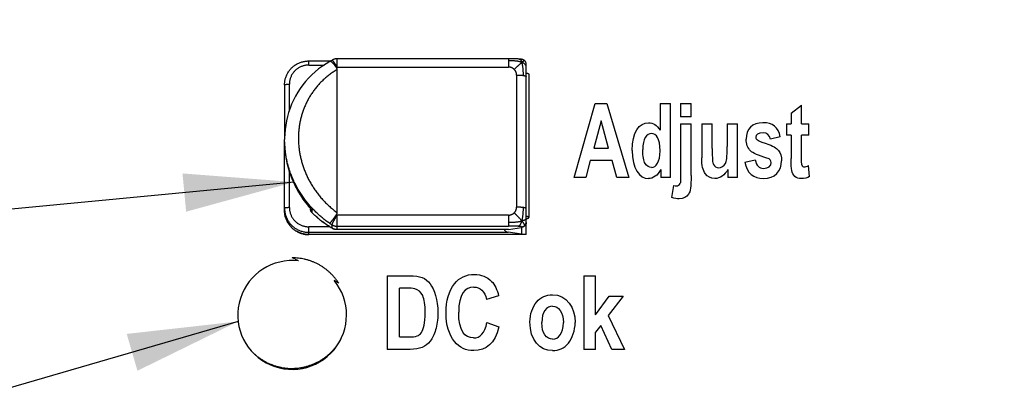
# Model space of a CAD drawing. Header units: inches. Extents: x 0 to 34, y 0 to 22.
# Tile 13 of 54: x 26.749 to 28.353, y 9.047 to 9.661. Entities that reach past the tile are written whole.
import ezdxf

# ---------------------------------------------------------------- set-up
doc = ezdxf.new("R2010")
doc.units = ezdxf.units.IN
doc.header["$LTSCALE"] = 1.87
doc.header["$MEASUREMENT"] = 0
doc.layers.get('0').update_dxf_attribs({"linetype": 'CONTINUOUS'})
doc.layers.add('DETAIL', color=7, linetype='CONTINUOUS')
doc.layers.add('DIMENSIONS', color=7, linetype='CONTINUOUS')
doc.styles.get("Standard").update_dxf_attribs({"font": 'txt', "width": 0.8})
doc.dimstyles.new('DIMSTYLE_1', dxfattribs={"dimtxt": 0.125, "dimasz": 0.18, "dimexe": 0.18, "dimexo": 0.0625, "dimgap": 0.09, "dimtad": 0, "dimtih": 1, "dimtoh": 1, "dimdec": 3, "dimzin": 4, "dimdsep": 46, "dimtxsty": 'STANDARD', "dimblk": '_FILLED', "dimblk1": '_FILLED', "dimblk2": '_FILLED', "dimcen": 0.09, "dimadec": 0, "dimazin": 0, "dimtp": 0.01, "dimtm": 0.01, "dimtfac": 1, "dimtdec": 3, "dimtofl": 0, "dimtmove": 0, "dimatfit": 3, "dimldrblk": '_FILLED', "dimfxl": 1, "dimtolj": 1, "dimtzin": 4, "dimarcsym": 0})

# ---------------------------------------------------------------- blocks, each defined once
blk = doc.blocks.new('_FILLED')
at = {"color": 0, "linetype": 'BYBLOCK'}
blk.add_solid([(0, 0), (-1, 0.1736), (-1, -0.1736)], dxfattribs=at)
blk = doc.blocks.new('*D3')
at = {"layer": 'DIMENSIONS', "color": 2, "linetype": 'CONTINUOUS'}
for p, q in [((27.5467, 10.5697), (29.3041, 10.5697)), ((29.1791, 10.5697), (29.1791, 8.3619)), ((29.1791, 5.5736), (29.1791, 7.9244)), ((28.4916, 5.5736), (29.3041, 5.5736))]:
    blk.add_line(p, q, dxfattribs=at)
at = {"layer": 'DIMENSIONS', "color": 2, "linetype": 'CONTINUOUS', "xscale": 0.18, "yscale": 0.18, "zscale": 0.18}
for p, rotation in [((29.1791, 10.5697), 90), ((29.1791, 5.5736), 270)]:
    blk.add_blockref('_FILLED', p, dxfattribs=dict(at, rotation=rotation))
at = {"layer": 'DIMENSIONS', "color": 2, "linetype": 'CONTINUOUS', "width": 0.8}
for s, p in [('4.996', (28.8291, 8.1744)), ('[', (28.8291, 7.9869)), (']', (29.4291, 7.9869)), ('126.9', (28.9291, 7.9869))]:
    blk.add_text(s, height=0.125, dxfattribs=at).set_placement(p)

msp = doc.modelspace()

# ---------------------------------------------------------------- linework, layer by layer
at = {"color": 7, "linetype": 'CONTINUOUS'}
for p, q in [((27.2198, 9.5869), (27.2198, 9.5936)), ((27.2198, 9.5936), (27.2558, 9.5936)), ((27.2659, 9.5837), (27.2659, 9.597)), ((27.5492, 9.597), (27.2659, 9.597)), ((27.5453, 9.597), (27.5453, 9.5837)), ((27.5623, 9.5967), (27.5624, 9.5967)), ((27.2198, 9.5869), (27.2449, 9.5869)), ((27.2657, 9.5793), (27.2657, 9.3469)), ((27.2659, 9.5837), (27.5453, 9.5837)), ((27.5742, 9.5901), (27.5739, 9.5901)), ((27.5742, 9.311), (27.5742, 9.5901)), ((27.5584, 9.5707), (27.5584, 9.3555)), ((27.5783, 9.572), (27.5783, 9.3386)), ((27.1805, 9.5546), (27.1805, 9.4655)), ((27.1883, 9.5135), (27.1883, 9.5558)), ((27.6522, 9.404), (27.6867, 9.5241)), ((27.6867, 9.5241), (27.7057, 9.5241)), ((27.7057, 9.5241), (27.7411, 9.404)), ((27.7922, 9.5241), (27.7922, 9.481)), ((27.7922, 9.5241), (27.8092, 9.5241)), ((27.8092, 9.404), (27.8092, 9.5241)), ((27.8257, 9.5241), (27.8257, 9.5028)), ((27.8257, 9.5241), (27.8427, 9.5241)), ((27.8427, 9.5028), (27.8427, 9.5241)), ((28.0056, 9.5083), (28.0227, 9.5217)), ((28.0227, 9.491), (28.0227, 9.5217)), ((27.696, 9.4961), (27.6841, 9.4516)), ((27.7082, 9.4516), (27.696, 9.4961)), ((27.8427, 9.5028), (27.8257, 9.5028)), ((28.0056, 9.5083), (28.0056, 9.491)), ((27.8257, 9.491), (27.8257, 9.4081)), ((27.8257, 9.491), (27.8427, 9.491)), ((27.8427, 9.4068), (27.8427, 9.491)), ((27.8601, 9.491), (27.8601, 9.4359)), ((27.8601, 9.491), (27.8771, 9.491)), ((27.8771, 9.451), (27.8771, 9.491)), ((27.9014, 9.491), (27.9014, 9.4543)), ((27.9014, 9.491), (27.9184, 9.491)), ((27.9184, 9.404), (27.9184, 9.491)), ((27.9979, 9.491), (27.9979, 9.4726)), ((27.9979, 9.491), (28.0056, 9.491)), ((28.0227, 9.491), (28.0343, 9.491)), ((28.0343, 9.4726), (28.0343, 9.491)), ((27.1805, 9.4655), (27.1805, 9.4655)), ((27.1805, 9.3499), (27.1805, 9.4655)), ((27.988, 9.47), (27.972, 9.466)), ((28.0056, 9.4726), (27.9979, 9.4726)), ((28.0056, 9.4726), (28.0056, 9.4346)), ((28.0227, 9.4375), (28.0227, 9.4726)), ((28.0343, 9.4726), (28.0227, 9.4726)), ((27.6841, 9.4516), (27.7082, 9.4516)), ((27.9302, 9.4287), (27.9472, 9.4323)), ((27.6785, 9.4313), (27.6712, 9.404)), ((27.714, 9.4313), (27.6785, 9.4313)), ((27.7217, 9.404), (27.714, 9.4313)), ((27.7935, 9.4168), (27.7935, 9.404)), ((27.9026, 9.417), (27.9026, 9.404)), ((28.0357, 9.4054), (28.0342, 9.4233)), ((27.1883, 9.3547), (27.1883, 9.4132)), ((27.6712, 9.404), (27.6522, 9.404)), ((27.7411, 9.404), (27.7217, 9.404)), ((27.8092, 9.404), (27.7935, 9.404)), ((27.9184, 9.404), (27.9026, 9.404)), ((27.8115, 9.3713), (27.8144, 9.3909)), ((27.2228, 9.3531), (27.2228, 9.3522)), ((27.225, 9.3507), (27.225, 9.3468)), ((27.225, 9.3468), (27.225, 9.3467)), ((27.2659, 9.3191), (27.2659, 9.3425)), ((27.5453, 9.3425), (27.2659, 9.3425)), ((27.5453, 9.3425), (27.5453, 9.3245)), ((27.2198, 9.3109), (27.2198, 9.3236)), ((27.2539, 9.3236), (27.2198, 9.3236)), ((27.2579, 9.3212), (27.2579, 9.3267)), ((27.2659, 9.3245), (27.5453, 9.3245)), ((27.545, 9.3191), (27.5663, 9.3223)), ((27.5663, 9.3235), (27.5663, 9.3113)), ((27.2198, 9.3146), (27.5446, 9.3146)), ((27.5742, 9.311), (27.2198, 9.311)), ((27.5741, 9.3109), (27.2198, 9.3109)), ((27.2659, 9.319), (27.2659, 9.3191)), ((27.545, 9.3191), (27.2659, 9.3191)), ((27.5438, 9.319), (27.2659, 9.319)), ((27.5663, 9.3113), (27.5446, 9.3146)), ((27.5663, 9.3113), (27.5742, 9.3113)), ((27.3477, 9.2439), (27.3477, 9.1239)), ((27.3477, 9.2439), (27.3839, 9.2439)), ((27.668, 9.2439), (27.668, 9.1239)), ((27.668, 9.2439), (27.6869, 9.2439)), ((27.6869, 9.1804), (27.6869, 9.2439)), ((27.3675, 9.1442), (27.3675, 9.2236)), ((27.3765, 9.2236), (27.3675, 9.2236)), ((27.5292, 9.2109), (27.5095, 9.2052)), ((27.6869, 9.1804), (27.709, 9.2108)), ((27.7323, 9.2108), (27.7077, 9.179)), ((27.709, 9.2108), (27.7323, 9.2108)), ((27.7077, 9.179), (27.734, 9.1239)), ((27.5101, 9.1679), (27.5294, 9.1604)), ((27.6955, 9.163), (27.6869, 9.1517)), ((27.7136, 9.1239), (27.6955, 9.163)), ((27.3675, 9.1442), (27.3824, 9.1442)), ((27.6869, 9.1239), (27.6869, 9.1517)), ((27.385, 9.1239), (27.3477, 9.1239)), ((27.6869, 9.1239), (27.668, 9.1239)), ((27.734, 9.1239), (27.7136, 9.1239))]:
    msp.add_line(p, q, dxfattribs=at)
for points in [[(27.2541, 9.5926), (27.2483, 9.5891), (27.242, 9.585), (27.236, 9.5806), (27.2302, 9.5759), (27.2247, 9.5709), (27.2195, 9.5657), (27.2147, 9.5602), (27.2101, 9.5545), (27.2058, 9.5486), (27.2019, 9.5426), (27.1983, 9.5363), (27.195, 9.5299), (27.192, 9.5234), (27.1894, 9.5167), (27.1871, 9.5099), (27.1852, 9.5031), (27.1836, 9.4961), (27.1823, 9.489), (27.1813, 9.4819), (27.1807, 9.4747), (27.1805, 9.4675), (27.1805, 9.4655)], [(27.5609, 9.5968), (27.5592, 9.5968), (27.5573, 9.5969), (27.5554, 9.5969), (27.5534, 9.597), (27.5492, 9.597)], [(27.5718, 9.5939), (27.5715, 9.5941), (27.5711, 9.5944), (27.5707, 9.5948), (27.5703, 9.595), (27.5699, 9.5953), (27.5695, 9.5955), (27.5691, 9.5956), (27.5687, 9.5958), (27.5683, 9.5959), (27.568, 9.596), (27.5676, 9.5961), (27.5671, 9.5962), (27.5667, 9.5963), (27.5663, 9.5963), (27.5658, 9.5964), (27.5654, 9.5965), (27.5649, 9.5965), (27.5643, 9.5966), (27.5638, 9.5966), (27.5632, 9.5966), (27.5626, 9.5967), (27.5609, 9.5968)], [(27.5742, 9.5881), (27.5741, 9.5888), (27.574, 9.5895), (27.5739, 9.5902), (27.5737, 9.5909), (27.5734, 9.5916), (27.573, 9.5922), (27.5727, 9.5928), (27.5722, 9.5934), (27.5718, 9.5939)], [(27.1805, 9.4621), (27.1805, 9.4588), (27.1808, 9.4517), (27.1815, 9.4445), (27.1824, 9.4374), (27.1838, 9.4303), (27.1854, 9.4232), (27.1874, 9.4161), (27.1897, 9.409), (27.1924, 9.402), (27.1953, 9.3951), (27.1986, 9.3883), (27.2022, 9.3816), (27.2062, 9.3751), (27.2104, 9.3687), (27.215, 9.3624), (27.2199, 9.3563), (27.2244, 9.3512)]]:
    msp.add_lwpolyline(points, dxfattribs=at)
msp.add_arc((27.1928, 9.1799), 0.0886, 83.1692, 39.3921, dxfattribs=at)
for points, knots in [([(27.1805, 9.5546), (27.1805, 9.5555), (27.1805, 9.5574), (27.1808, 9.5601), (27.1813, 9.5629), (27.182, 9.5656), (27.1829, 9.5682), (27.184, 9.5708), (27.1852, 9.5733), (27.1867, 9.5757), (27.1883, 9.578), (27.19, 9.5801), (27.192, 9.5822), (27.194, 9.5841), (27.1962, 9.5858), (27.1985, 9.5874), (27.2009, 9.5888), (27.2035, 9.5901), (27.2061, 9.5911), (27.2087, 9.592), (27.2115, 9.5927), (27.2142, 9.5932), (27.217, 9.5935), (27.2189, 9.5936), (27.2198, 9.5936)], [0, 0, 0, 0, 0.045177, 0.09036, 0.135556, 0.180773, 0.226007, 0.271271, 0.316569, 0.361892, 0.40726, 0.452663, 0.498096, 0.543582, 0.589099, 0.634648, 0.680241, 0.725858, 0.771504, 0.817177, 0.862865, 0.90857, 0.954284, 1, 1, 1, 1]), ([(27.258, 9.5949), (27.2575, 9.5946), (27.2565, 9.594), (27.2553, 9.5933), (27.2545, 9.5928), (27.2541, 9.5926)], [0, 0, 0, 0, 0.367547, 0.735052, 1, 1, 1, 1]), ([(27.2647, 9.583), (27.2645, 9.5834), (27.264, 9.5841), (27.2632, 9.5852), (27.2625, 9.5862), (27.2617, 9.5872), (27.2609, 9.5881), (27.2602, 9.589), (27.2595, 9.5898), (27.2587, 9.5905), (27.258, 9.5911), (27.2574, 9.5916), (27.2567, 9.592), (27.2562, 9.5924), (27.2556, 9.5926), (27.2551, 9.5927), (27.2547, 9.5927), (27.2544, 9.5927), (27.2543, 9.5926)], [0, 0, 0, 0, 0.090852, 0.180199, 0.267208, 0.351619, 0.432703, 0.50991, 0.582935, 0.651058, 0.714043, 0.771475, 0.823019, 0.868711, 0.908611, 0.943162, 0.973075, 1, 1, 1, 1]), ([(27.2659, 9.597), (27.2654, 9.597), (27.2645, 9.597), (27.2631, 9.5968), (27.2618, 9.5965), (27.2604, 9.5961), (27.2592, 9.5955), (27.2584, 9.5951), (27.258, 9.5949)], [0, 0, 0, 0, 0.166716, 0.333409, 0.500091, 0.66673, 0.833363, 1, 1, 1, 1]), ([(27.2659, 9.5837), (27.2657, 9.5841), (27.2652, 9.5848), (27.2645, 9.586), (27.2638, 9.5871), (27.2632, 9.5881), (27.2625, 9.5891), (27.2619, 9.59), (27.2613, 9.5909), (27.2608, 9.5917), (27.2602, 9.5924), (27.2598, 9.5931), (27.2594, 9.5936), (27.259, 9.594), (27.2587, 9.5944), (27.2584, 9.5947), (27.2582, 9.5948), (27.258, 9.5949), (27.258, 9.5949), (27.258, 9.5949)], [0, 0, 0, 0, 0.097907, 0.193927, 0.287334, 0.377423, 0.463514, 0.544959, 0.621147, 0.691508, 0.755521, 0.812715, 0.862681, 0.905075, 0.939637, 0.96622, 0.98489, 0.996338, 1, 1, 1, 1]), ([(27.5671, 9.5913), (27.5668, 9.5914), (27.566, 9.5917), (27.5648, 9.592), (27.5635, 9.5924), (27.562, 9.5927), (27.5603, 9.593), (27.5583, 9.5933), (27.5562, 9.5935), (27.5538, 9.5937), (27.5513, 9.5939), (27.5484, 9.594), (27.5464, 9.594), (27.5453, 9.594)], [0, 0, 0, 0, 0.051072, 0.107416, 0.169732, 0.238913, 0.316635, 0.404715, 0.50323, 0.609854, 0.723655, 0.849131, 1, 1, 1, 1]), ([(27.5624, 9.5967), (27.5624, 9.5967), (27.5626, 9.5967), (27.5631, 9.5966), (27.5637, 9.5964), (27.5643, 9.596), (27.5648, 9.5956), (27.5652, 9.595), (27.5656, 9.5944), (27.566, 9.5938), (27.5664, 9.5931), (27.5668, 9.5922), (27.567, 9.5916), (27.5671, 9.5913)], [0, 0, 0, 0, 0.006416, 0.094223, 0.180653, 0.267306, 0.355443, 0.446203, 0.540476, 0.639679, 0.74654, 0.865099, 1, 1, 1, 1]), ([(27.5718, 9.5939), (27.5717, 9.5939), (27.5717, 9.5939), (27.5717, 9.5939), (27.5716, 9.594), (27.5715, 9.594), (27.5714, 9.5939), (27.5713, 9.5939), (27.5711, 9.5939), (27.571, 9.5938), (27.5708, 9.5938), (27.5706, 9.5937), (27.5703, 9.5935), (27.57, 9.5933), (27.5696, 9.5931), (27.5692, 9.5929), (27.5688, 9.5926), (27.5684, 9.5923), (27.568, 9.592), (27.5676, 9.5917), (27.5673, 9.5914), (27.5671, 9.5913)], [0, 0, 0, 0, 0.007033, 0.020245, 0.034937, 0.051938, 0.071816, 0.094636, 0.120235, 0.148367, 0.178741, 0.21104, 0.280064, 0.353213, 0.430351, 0.511836, 0.597991, 0.689185, 0.786091, 0.88945, 1, 1, 1, 1]), ([(27.2198, 9.5869), (27.2191, 9.5869), (27.2175, 9.5869), (27.2152, 9.5866), (27.2129, 9.5862), (27.2106, 9.5856), (27.2083, 9.5848), (27.2062, 9.5839), (27.2041, 9.5828), (27.2021, 9.5815), (27.2002, 9.5802), (27.1984, 9.5786), (27.1967, 9.577), (27.1952, 9.5752), (27.1938, 9.5733), (27.1925, 9.5714), (27.1914, 9.5693), (27.1905, 9.5672), (27.1897, 9.5649), (27.1891, 9.5627), (27.1887, 9.5604), (27.1884, 9.5581), (27.1883, 9.5566), (27.1883, 9.5558)], [0, 0, 0, 0, 0.047417, 0.095108, 0.142986, 0.190964, 0.238949, 0.286861, 0.334699, 0.382498, 0.430282, 0.478045, 0.52577, 0.573447, 0.621062, 0.668612, 0.716127, 0.763649, 0.811185, 0.858666, 0.906012, 0.953147, 1, 1, 1, 1]), ([(27.2657, 9.5793), (27.2637, 9.5781), (27.2597, 9.5756), (27.254, 9.5716), (27.2486, 9.5673), (27.2434, 9.5627), (27.2385, 9.5579), (27.234, 9.5529), (27.2297, 9.5476), (27.2258, 9.5422), (27.2221, 9.5366), (27.2188, 9.5309), (27.2158, 9.525), (27.2131, 9.5189), (27.2107, 9.5128), (27.2087, 9.5066), (27.2069, 9.5003), (27.2055, 9.4939), (27.2044, 9.4874), (27.2036, 9.4809), (27.2031, 9.4743), (27.203, 9.4677), (27.2031, 9.4611), (27.2036, 9.4545), (27.2044, 9.4478), (27.2055, 9.4412), (27.2069, 9.4346), (27.2087, 9.428), (27.2107, 9.4215), (27.2131, 9.415), (27.2158, 9.4086), (27.2188, 9.4022), (27.2221, 9.396), (27.2258, 9.3899), (27.2297, 9.3838), (27.234, 9.378), (27.2386, 9.3723), (27.2434, 9.3667), (27.2486, 9.3614), (27.254, 9.3563), (27.2597, 9.3514), (27.2637, 9.3483), (27.2657, 9.3469)], [0, 0, 0, 0, 0.025453, 0.050814, 0.076057, 0.101153, 0.126074, 0.150794, 0.175315, 0.199677, 0.223923, 0.248072, 0.272123, 0.296078, 0.319955, 0.34378, 0.367576, 0.391363, 0.415157, 0.438977, 0.462851, 0.486806, 0.510866, 0.535042, 0.559345, 0.583783, 0.608362, 0.633091, 0.657987, 0.683074, 0.708373, 0.733884, 0.759595, 0.785498, 0.81161, 0.837962, 0.864574, 0.891417, 0.918434, 0.945573, 0.972779, 1, 1, 1, 1]), ([(27.2659, 9.5837), (27.2658, 9.5836), (27.2655, 9.5834), (27.2651, 9.5832), (27.2648, 9.5831), (27.2647, 9.583)], [0, 0, 0, 0, 0.333344, 0.666678, 1, 1, 1, 1]), ([(27.2647, 9.583), (27.2648, 9.5828), (27.265, 9.5825), (27.2652, 9.5819), (27.2654, 9.5814), (27.2656, 9.5807), (27.2657, 9.58), (27.2657, 9.5796), (27.2657, 9.5793)], [0, 0, 0, 0, 0.149223, 0.301117, 0.458824, 0.625802, 0.805143, 1, 1, 1, 1]), ([(27.5546, 9.5799), (27.5543, 9.5801), (27.5538, 9.5806), (27.5529, 9.5813), (27.5519, 9.5819), (27.5509, 9.5825), (27.5498, 9.5829), (27.5487, 9.5833), (27.5475, 9.5835), (27.5464, 9.5836), (27.5457, 9.5837), (27.5453, 9.5837)], [0, 0, 0, 0, 0.108229, 0.218436, 0.330115, 0.442731, 0.555717, 0.6685, 0.780506, 0.891181, 1, 1, 1, 1]), ([(27.5546, 9.5799), (27.5548, 9.5801), (27.5554, 9.5806), (27.5565, 9.5817), (27.5576, 9.5828), (27.5589, 9.584), (27.5599, 9.5849), (27.5608, 9.5858), (27.562, 9.5869), (27.5634, 9.5881), (27.5646, 9.5892), (27.5655, 9.5899), (27.566, 9.5904), (27.5666, 9.5909), (27.5669, 9.5912), (27.5671, 9.5913)], [0, 0, 0, 0, 0.063378, 0.129332, 0.272329, 0.350416, 0.430604, 0.509899, 0.585304, 0.717372, 0.827398, 0.875811, 0.920465, 0.961735, 1, 1, 1, 1]), ([(27.5584, 9.5707), (27.5584, 9.5711), (27.5584, 9.5718), (27.5582, 9.5729), (27.558, 9.5741), (27.5576, 9.5751), (27.5572, 9.5762), (27.5567, 9.5772), (27.556, 9.5782), (27.5553, 9.5791), (27.5548, 9.5796), (27.5546, 9.5799)], [0, 0, 0, 0, 0.108351, 0.218589, 0.330231, 0.442766, 0.555658, 0.668363, 0.780336, 0.891051, 1, 1, 1, 1]), ([(27.5696, 9.57), (27.5696, 9.5711), (27.5695, 9.5731), (27.5694, 9.5759), (27.5693, 9.5784), (27.5691, 9.5807), (27.5688, 9.5829), (27.5686, 9.5847), (27.5683, 9.5864), (27.568, 9.5878), (27.5677, 9.5891), (27.5674, 9.5903), (27.5672, 9.591), (27.5671, 9.5913)], [0, 0, 0, 0, 0.152768, 0.280058, 0.39546, 0.503344, 0.602634, 0.690928, 0.768295, 0.836553, 0.897379, 0.951638, 1, 1, 1, 1]), ([(27.5742, 9.5836), (27.5742, 9.5839), (27.5741, 9.5844), (27.574, 9.5853), (27.5737, 9.5861), (27.5732, 9.5869), (27.5727, 9.5876), (27.5721, 9.5883), (27.5714, 9.5889), (27.5707, 9.5895), (27.5699, 9.59), (27.5691, 9.5904), (27.5681, 9.5909), (27.5675, 9.5912), (27.5671, 9.5913)], [0, 0, 0, 0, 0.075097, 0.15273, 0.231968, 0.312484, 0.393921, 0.475492, 0.556808, 0.637957, 0.720105, 0.805679, 0.897856, 1, 1, 1, 1]), ([(27.5584, 9.5707), (27.5589, 9.5707), (27.56, 9.5707), (27.5615, 9.5707), (27.563, 9.5706), (27.5644, 9.5705), (27.5658, 9.5704), (27.5669, 9.5703), (27.5678, 9.5702), (27.5684, 9.5702), (27.569, 9.5701), (27.5694, 9.57), (27.5696, 9.57)], [0, 0, 0, 0, 0.138221, 0.27514, 0.409474, 0.539966, 0.665392, 0.784594, 0.84151, 0.896465, 0.949335, 1, 1, 1, 1]), ([(27.5696, 9.57), (27.5697, 9.57), (27.5701, 9.5699), (27.5706, 9.5698), (27.5711, 9.5697), (27.5715, 9.5696), (27.5719, 9.5695), (27.5723, 9.5694), (27.5726, 9.5693), (27.573, 9.5692), (27.5732, 9.5691), (27.5735, 9.569), (27.5737, 9.5689), (27.5739, 9.5688), (27.574, 9.5687), (27.574, 9.5686), (27.5741, 9.5685), (27.5741, 9.5685), (27.5741, 9.5684), (27.5742, 9.5683), (27.5742, 9.5683), (27.5742, 9.5683)], [0, 0, 0, 0, 0.105902, 0.206499, 0.301584, 0.390956, 0.474431, 0.551873, 0.623168, 0.68822, 0.746971, 0.799443, 0.845729, 0.886019, 0.920675, 0.936101, 0.950403, 0.963734, 0.976285, 0.988285, 1, 1, 1, 1]), ([(27.5742, 9.5741), (27.5744, 9.574), (27.5749, 9.5739), (27.5757, 9.5737), (27.5765, 9.5734), (27.5772, 9.5731), (27.5777, 9.5728), (27.578, 9.5725), (27.5782, 9.5723), (27.5783, 9.5721), (27.5783, 9.572)], [0, 0, 0, 0, 0.141574, 0.344516, 0.520044, 0.667474, 0.787801, 0.882641, 0.956618, 1, 1, 1, 1]), ([(27.1805, 9.5546), (27.1805, 9.5546), (27.1805, 9.5547), (27.1806, 9.5548), (27.1808, 9.5549), (27.1811, 9.5551), (27.1814, 9.5552), (27.1818, 9.5553), (27.1823, 9.5554), (27.1826, 9.5554), (27.1828, 9.5554)], [0, 0, 0, 0, 0.049008, 0.113205, 0.199771, 0.311082, 0.447544, 0.608634, 0.793274, 1, 1, 1, 1]), ([(27.1828, 9.5554), (27.183, 9.5555), (27.1834, 9.5555), (27.184, 9.5556), (27.1846, 9.5557), (27.1853, 9.5557), (27.1861, 9.5557), (27.1868, 9.5558), (27.1876, 9.5558), (27.1881, 9.5558), (27.1883, 9.5558)], [0, 0, 0, 0, 0.10353, 0.215403, 0.334603, 0.460031, 0.590523, 0.724859, 0.86178, 1, 1, 1, 1]), ([(27.2172, 9.3632), (27.2155, 9.3653), (27.2123, 9.3695), (27.2078, 9.376), (27.2036, 9.3826), (27.1998, 9.3894), (27.1963, 9.3964), (27.1931, 9.4034), (27.1903, 9.4105), (27.1879, 9.4177), (27.1857, 9.425), (27.184, 9.4323), (27.1826, 9.4397), (27.1815, 9.4471), (27.1808, 9.4545), (27.1805, 9.4606), (27.1805, 9.4643), (27.1805, 9.4655)], [0, 0, 0, 0, 0.071997, 0.143457, 0.214404, 0.284847, 0.354795, 0.424264, 0.493299, 0.56196, 0.630285, 0.698262, 0.76587, 0.833127, 0.900084, 0.966791, 1, 1, 1, 1]), ([(27.1805, 9.4621), (27.1805, 9.4593), (27.1806, 9.4536), (27.1816, 9.4421), (27.184, 9.4278), (27.1879, 9.4138), (27.192, 9.4028), (27.1954, 9.3947), (27.1993, 9.3868), (27.2037, 9.3791), (27.2084, 9.3716), (27.2135, 9.3643), (27.2191, 9.3573), (27.223, 9.3528), (27.225, 9.3507)], [0, 0, 0, 0, 0.069481, 0.139632, 0.280716, 0.422891, 0.494379, 0.566092, 0.63801, 0.710116, 0.782394, 0.854821, 0.927369, 1, 1, 1, 1]), ([(27.8771, 9.451), (27.8771, 9.4424), (27.8774, 9.4301), (27.8792, 9.4233), (27.884, 9.4196), (27.8877, 9.4196)], [0, 0, 0, 0, 0.25, 0.5, 1, 1, 1, 1]), ([(27.8877, 9.4196), (27.8919, 9.4196), (27.8984, 9.4246), (27.901, 9.4326), (27.9014, 9.4454), (27.9014, 9.4543)], [0, 0, 0, 0, 0.5, 0.75, 1, 1, 1, 1]), ([(27.8427, 9.4068), (27.8427, 9.3979), (27.842, 9.3845), (27.838, 9.3736), (27.8301, 9.3688), (27.8233, 9.3688)], [0, 0, 0, 0, 0.25, 0.5, 1, 1, 1, 1]), ([(27.1828, 9.3543), (27.1826, 9.3543), (27.1823, 9.3543), (27.1818, 9.3542), (27.1814, 9.3541), (27.1811, 9.354), (27.1808, 9.3539), (27.1806, 9.3537), (27.1805, 9.3536), (27.1805, 9.3535), (27.1805, 9.3535)], [0, 0, 0, 0, 0.206726, 0.391366, 0.552456, 0.688918, 0.800229, 0.886795, 0.950992, 1, 1, 1, 1]), ([(27.1805, 9.3535), (27.1805, 9.3526), (27.1805, 9.3507), (27.1808, 9.348), (27.1813, 9.3452), (27.182, 9.3425), (27.1829, 9.3399), (27.184, 9.3373), (27.1853, 9.3348), (27.1867, 9.3324), (27.1883, 9.3302), (27.1901, 9.328), (27.1913, 9.3266), (27.192, 9.326)], [0, 0, 0, 0, 0.090711, 0.181433, 0.272177, 0.362954, 0.453773, 0.544644, 0.635574, 0.72657, 0.817638, 0.90878, 1, 1, 1, 1]), ([(27.1883, 9.3547), (27.1881, 9.3547), (27.1876, 9.3547), (27.1868, 9.3547), (27.1861, 9.3547), (27.1853, 9.3546), (27.1846, 9.3546), (27.184, 9.3545), (27.1834, 9.3544), (27.183, 9.3544), (27.1828, 9.3543)], [0, 0, 0, 0, 0.13822, 0.275141, 0.409477, 0.539969, 0.665397, 0.784597, 0.89647, 1, 1, 1, 1]), ([(27.1883, 9.3547), (27.1883, 9.3539), (27.1884, 9.3524), (27.1887, 9.3501), (27.1891, 9.3478), (27.1897, 9.3455), (27.1905, 9.3433), (27.1914, 9.3412), (27.1925, 9.3391), (27.1938, 9.3372), (27.1952, 9.3353), (27.1967, 9.3335), (27.1984, 9.3319), (27.2002, 9.3303), (27.2021, 9.329), (27.2041, 9.3277), (27.2062, 9.3266), (27.2083, 9.3257), (27.2106, 9.3249), (27.2129, 9.3243), (27.2152, 9.3239), (27.2175, 9.3236), (27.2191, 9.3236), (27.2198, 9.3236)], [0, 0, 0, 0, 0.046853, 0.093988, 0.141334, 0.188814, 0.23635, 0.283873, 0.331388, 0.378938, 0.426553, 0.47423, 0.521955, 0.569717, 0.617502, 0.665301, 0.713138, 0.761051, 0.809036, 0.857013, 0.904892, 0.952583, 1, 1, 1, 1]), ([(27.2537, 9.3292), (27.2517, 9.3306), (27.2478, 9.3334), (27.2421, 9.3379), (27.2367, 9.3426), (27.2315, 9.3474), (27.2265, 9.3525), (27.2217, 9.3578), (27.2187, 9.3614), (27.2172, 9.3632)], [0, 0, 0, 0, 0.144433, 0.288595, 0.432338, 0.575509, 0.717953, 0.859516, 1, 1, 1, 1]), ([(27.2228, 9.3522), (27.2228, 9.352), (27.2228, 9.3515), (27.2229, 9.3507), (27.2231, 9.35), (27.2232, 9.3495), (27.2233, 9.3493)], [0, 0, 0, 0, 0.254574, 0.509204, 0.763888, 1, 1, 1, 1]), ([(27.2233, 9.3493), (27.2232, 9.3495), (27.2231, 9.35), (27.2229, 9.3507), (27.2228, 9.3515), (27.2228, 9.352), (27.2228, 9.3522)], [0, 0, 0, 0, 0.250188, 0.500217, 0.750137, 1, 1, 1, 1]), ([(27.5546, 9.3463), (27.5548, 9.3466), (27.5553, 9.3471), (27.556, 9.348), (27.5567, 9.349), (27.5572, 9.35), (27.5576, 9.351), (27.558, 9.3521), (27.5582, 9.3532), (27.5584, 9.3544), (27.5584, 9.3551), (27.5584, 9.3555)], [0, 0, 0, 0, 0.108949, 0.219664, 0.331637, 0.444342, 0.557234, 0.669769, 0.781411, 0.891649, 1, 1, 1, 1]), ([(27.5696, 9.3548), (27.5694, 9.3548), (27.569, 9.3548), (27.5684, 9.3549), (27.5678, 9.355), (27.5669, 9.3551), (27.5658, 9.3552), (27.5644, 9.3553), (27.563, 9.3554), (27.5615, 9.3554), (27.56, 9.3555), (27.5589, 9.3555), (27.5584, 9.3555)], [0, 0, 0, 0, 0.050665, 0.103535, 0.15849, 0.215406, 0.334608, 0.460034, 0.590526, 0.72486, 0.861779, 1, 1, 1, 1]), ([(27.5671, 9.3329), (27.5672, 9.3333), (27.5674, 9.3341), (27.5677, 9.3353), (27.568, 9.3367), (27.5683, 9.3382), (27.5686, 9.3399), (27.5688, 9.3418), (27.5691, 9.344), (27.5693, 9.3463), (27.5694, 9.3488), (27.5695, 9.3516), (27.5696, 9.3537), (27.5696, 9.3548)], [0, 0, 0, 0, 0.0525, 0.110064, 0.173344, 0.243196, 0.321252, 0.409295, 0.507415, 0.613358, 0.726245, 0.850574, 1, 1, 1, 1]), ([(27.5742, 9.353), (27.5742, 9.3531), (27.5742, 9.3531), (27.5741, 9.3532), (27.5741, 9.3532), (27.5741, 9.3533), (27.574, 9.3533), (27.574, 9.3534), (27.5739, 9.3535), (27.5737, 9.3536), (27.5735, 9.3537), (27.5732, 9.3539), (27.573, 9.354), (27.5726, 9.3541), (27.5723, 9.3542), (27.5719, 9.3543), (27.5715, 9.3544), (27.5711, 9.3545), (27.5706, 9.3546), (27.5701, 9.3547), (27.5697, 9.3547), (27.5696, 9.3548)], [0, 0, 0, 0, 0.011715, 0.023715, 0.036266, 0.049597, 0.063899, 0.079325, 0.113981, 0.154271, 0.200557, 0.253029, 0.31178, 0.376832, 0.448127, 0.525569, 0.609044, 0.698416, 0.793501, 0.894098, 1, 1, 1, 1]), ([(27.1805, 9.3499), (27.1805, 9.3489), (27.1805, 9.3471), (27.1808, 9.3443), (27.1813, 9.3416), (27.182, 9.3389), (27.1829, 9.3362), (27.184, 9.3337), (27.1852, 9.3312), (27.1867, 9.3288), (27.1883, 9.3265), (27.19, 9.3243), (27.1913, 9.323), (27.192, 9.3223)], [0, 0, 0, 0, 0.090774, 0.18156, 0.272372, 0.363227, 0.454117, 0.545067, 0.636082, 0.727151, 0.818308, 0.909537, 1, 1, 1, 1]), ([(27.192, 9.3223), (27.1913, 9.323), (27.1901, 9.3244), (27.1883, 9.3265), (27.1867, 9.3288), (27.1853, 9.3312), (27.184, 9.3337), (27.1829, 9.3362), (27.182, 9.3389), (27.1813, 9.3416), (27.1808, 9.3443), (27.1805, 9.3471), (27.1805, 9.3489), (27.1805, 9.3499)], [0, 0, 0, 0, 0.09122, 0.182362, 0.27343, 0.364426, 0.455356, 0.546227, 0.637046, 0.727823, 0.818567, 0.909289, 1, 1, 1, 1]), ([(27.225, 9.3468), (27.2248, 9.347), (27.2245, 9.3474), (27.224, 9.348), (27.2236, 9.3486), (27.2234, 9.3491), (27.2233, 9.3493)], [0, 0, 0, 0, 0.250404, 0.500526, 0.750382, 1, 1, 1, 1]), ([(27.2233, 9.3492), (27.2234, 9.349), (27.2236, 9.3485), (27.224, 9.3479), (27.2243, 9.3475), (27.2245, 9.3473)], [0, 0, 0, 0, 0.333292, 0.66663, 1, 1, 1, 1]), ([(27.2244, 9.3512), (27.2244, 9.3512), (27.2246, 9.351), (27.2248, 9.3508), (27.225, 9.3507)], [0, 0, 0, 0, 0.133871, 1, 1, 1, 1]), ([(27.2578, 9.3212), (27.2559, 9.3223), (27.2519, 9.3247), (27.2462, 9.3286), (27.2406, 9.3328), (27.2352, 9.3372), (27.23, 9.3418), (27.2266, 9.345), (27.225, 9.3467)], [0, 0, 0, 0, 0.165211, 0.332342, 0.499388, 0.666347, 0.833218, 1, 1, 1, 1]), ([(27.2579, 9.3212), (27.2559, 9.3224), (27.2519, 9.3248), (27.2461, 9.3287), (27.2405, 9.3329), (27.2351, 9.3373), (27.23, 9.3419), (27.2266, 9.3451), (27.225, 9.3467)], [0, 0, 0, 0, 0.167249, 0.334417, 0.5015, 0.668497, 0.835407, 1, 1, 1, 1]), ([(27.2537, 9.3292), (27.2538, 9.3292), (27.254, 9.3293), (27.2543, 9.3296), (27.2547, 9.3299), (27.2551, 9.3303), (27.2556, 9.3308), (27.2562, 9.3314), (27.2567, 9.3321), (27.2574, 9.3329), (27.258, 9.3337), (27.2587, 9.3346), (27.2594, 9.3356), (27.2602, 9.3366), (27.2609, 9.3376), (27.2617, 9.3387), (27.2625, 9.3398), (27.2632, 9.3409), (27.264, 9.3421), (27.2645, 9.3428), (27.2647, 9.3432)], [0, 0, 0, 0, 0.015869, 0.037812, 0.065761, 0.099726, 0.139503, 0.184776, 0.23531, 0.290564, 0.35027, 0.413878, 0.480809, 0.550736, 0.622883, 0.696871, 0.772144, 0.848016, 0.92422, 1, 1, 1, 1]), ([(27.2579, 9.3267), (27.2579, 9.3268), (27.2579, 9.327), (27.258, 9.3273), (27.2582, 9.3278), (27.2584, 9.3283), (27.2586, 9.329), (27.259, 9.3297), (27.2593, 9.3305), (27.2598, 9.3314), (27.2602, 9.3323), (27.2607, 9.3333), (27.2613, 9.3344), (27.2619, 9.3355), (27.2625, 9.3366), (27.2632, 9.3378), (27.2638, 9.339), (27.2645, 9.3401), (27.2652, 9.3413), (27.2657, 9.3421), (27.2659, 9.3425)], [0, 0, 0, 0, 0.014855, 0.035867, 0.063074, 0.096354, 0.135502, 0.180247, 0.230269, 0.2852, 0.344632, 0.40812, 0.475188, 0.545332, 0.618022, 0.692708, 0.768828, 0.845805, 0.923057, 1, 1, 1, 1]), ([(27.2657, 9.3469), (27.2657, 9.3466), (27.2657, 9.3461), (27.2656, 9.3454), (27.2654, 9.3448), (27.2652, 9.3442), (27.265, 9.3437), (27.2648, 9.3434), (27.2647, 9.3432)], [0, 0, 0, 0, 0.194854, 0.374215, 0.541209, 0.698921, 0.850798, 1, 1, 1, 1]), ([(27.2647, 9.3432), (27.2648, 9.3431), (27.2651, 9.343), (27.2655, 9.3427), (27.2658, 9.3426), (27.2659, 9.3425)], [0, 0, 0, 0, 0.333322, 0.666656, 1, 1, 1, 1]), ([(27.5453, 9.3425), (27.5457, 9.3425), (27.5464, 9.3425), (27.5475, 9.3427), (27.5487, 9.3429), (27.5498, 9.3433), (27.5509, 9.3437), (27.5519, 9.3442), (27.5529, 9.3448), (27.5538, 9.3455), (27.5543, 9.346), (27.5546, 9.3463)], [0, 0, 0, 0, 0.108819, 0.219494, 0.3315, 0.444283, 0.557269, 0.669885, 0.781564, 0.891771, 1, 1, 1, 1]), ([(27.5546, 9.3463), (27.5548, 9.346), (27.5554, 9.3455), (27.5562, 9.3447), (27.557, 9.3438), (27.5579, 9.3429), (27.5589, 9.3419), (27.5599, 9.3409), (27.5608, 9.3398), (27.562, 9.3386), (27.5634, 9.3371), (27.5648, 9.3356), (27.5658, 9.3344), (27.5666, 9.3335), (27.5669, 9.3331), (27.5671, 9.3329)], [0, 0, 0, 0, 0.059114, 0.121506, 0.187913, 0.259074, 0.335118, 0.413737, 0.492015, 0.567037, 0.700376, 0.814078, 0.912845, 0.957688, 1, 1, 1, 1]), ([(27.5742, 9.3372), (27.5742, 9.3371), (27.5741, 9.3367), (27.574, 9.3362), (27.5737, 9.3357), (27.5732, 9.3353), (27.5727, 9.3349), (27.5721, 9.3346), (27.5714, 9.3343), (27.5707, 9.334), (27.5699, 9.3337), (27.5691, 9.3335), (27.5681, 9.3332), (27.5675, 9.333), (27.5671, 9.3329)], [0, 0, 0, 0, 0.057456, 0.117353, 0.180572, 0.248762, 0.322939, 0.402424, 0.486398, 0.574452, 0.667167, 0.766604, 0.876219, 1, 1, 1, 1]), ([(27.5783, 9.3386), (27.5783, 9.3387), (27.5782, 9.3389), (27.578, 9.3391), (27.5777, 9.3394), (27.5772, 9.3397), (27.5765, 9.34), (27.5757, 9.3403), (27.5749, 9.3405), (27.5744, 9.3406), (27.5742, 9.3407)], [0, 0, 0, 0, 0.043382, 0.117359, 0.212199, 0.332526, 0.479956, 0.655484, 0.858426, 1, 1, 1, 1]), ([(27.5742, 9.3365), (27.5745, 9.3366), (27.5751, 9.3367), (27.576, 9.337), (27.5768, 9.3373), (27.5774, 9.3376), (27.5778, 9.3379), (27.5781, 9.3382), (27.5783, 9.3384), (27.5783, 9.3386), (27.5783, 9.3386)], [0, 0, 0, 0, 0.21715, 0.410413, 0.575675, 0.713411, 0.824322, 0.910818, 0.979648, 1, 1, 1, 1]), ([(27.192, 9.326), (27.1927, 9.3253), (27.194, 9.3241), (27.1962, 9.3223), (27.1985, 9.3207), (27.201, 9.3193), (27.2035, 9.3181), (27.2061, 9.317), (27.2087, 9.3161), (27.2115, 9.3154), (27.2142, 9.315), (27.217, 9.3147), (27.2189, 9.3146), (27.2198, 9.3146)], [0, 0, 0, 0, 0.090602, 0.181281, 0.272035, 0.362858, 0.453747, 0.544694, 0.635692, 0.726731, 0.817803, 0.908896, 1, 1, 1, 1]), ([(27.192, 9.3223), (27.1926, 9.3217), (27.194, 9.3204), (27.1962, 9.3186), (27.1985, 9.317), (27.2009, 9.3156), (27.2035, 9.3144), (27.2061, 9.3133), (27.2087, 9.3124), (27.2115, 9.3117), (27.2142, 9.3112), (27.217, 9.3109), (27.2189, 9.3109), (27.2198, 9.3109)], [0, 0, 0, 0, 0.091372, 0.181985, 0.272664, 0.36343, 0.454243, 0.545115, 0.63604, 0.726994, 0.817982, 0.908989, 1, 1, 1, 1]), ([(27.2198, 9.311), (27.2189, 9.311), (27.217, 9.311), (27.2142, 9.3113), (27.2115, 9.3118), (27.2087, 9.3125), (27.2061, 9.3134), (27.2035, 9.3144), (27.201, 9.3157), (27.1985, 9.3171), (27.1962, 9.3187), (27.194, 9.3204), (27.1927, 9.3217), (27.192, 9.3223)], [0, 0, 0, 0, 0.091104, 0.182197, 0.273269, 0.364308, 0.455306, 0.546253, 0.637142, 0.727965, 0.818719, 0.909398, 1, 1, 1, 1]), ([(27.2537, 9.3292), (27.2541, 9.3289), (27.2551, 9.3283), (27.2565, 9.3275), (27.2574, 9.3269), (27.2579, 9.3267)], [0, 0, 0, 0, 0.333296, 0.66663, 1, 1, 1, 1]), ([(27.2579, 9.3267), (27.2583, 9.3264), (27.2591, 9.326), (27.2604, 9.3255), (27.2613, 9.3252), (27.2617, 9.3251)], [0, 0, 0, 0, 0.333074, 0.666422, 1, 1, 1, 1]), ([(27.2617, 9.3196), (27.2613, 9.3197), (27.2604, 9.32), (27.2591, 9.3205), (27.2583, 9.321), (27.2579, 9.3212)], [0, 0, 0, 0, 0.333569, 0.666918, 1, 1, 1, 1]), ([(27.2579, 9.3212), (27.2579, 9.3212), (27.2579, 9.3211), (27.2579, 9.3211), (27.2579, 9.3211)], [0, 0, 0, 0, 0.835994, 1, 1, 1, 1]), ([(27.2659, 9.319), (27.2654, 9.319), (27.2645, 9.319), (27.2631, 9.3192), (27.2618, 9.3195), (27.2604, 9.3199), (27.2591, 9.3204), (27.2583, 9.3209), (27.2579, 9.3211)], [0, 0, 0, 0, 0.166822, 0.333612, 0.500348, 0.666997, 0.833553, 1, 1, 1, 1]), ([(27.2617, 9.3251), (27.2622, 9.3249), (27.2631, 9.3247), (27.2645, 9.3246), (27.2654, 9.3245), (27.2659, 9.3245)], [0, 0, 0, 0, 0.333231, 0.666584, 1, 1, 1, 1]), ([(27.2659, 9.3191), (27.2654, 9.3191), (27.2645, 9.3191), (27.2631, 9.3193), (27.2622, 9.3195), (27.2617, 9.3196)], [0, 0, 0, 0, 0.333407, 0.666765, 1, 1, 1, 1]), ([(27.5453, 9.3308), (27.5464, 9.3308), (27.5484, 9.3308), (27.5513, 9.3309), (27.5538, 9.331), (27.5562, 9.3312), (27.5583, 9.3315), (27.5603, 9.3317), (27.562, 9.3319), (27.5635, 9.3322), (27.5648, 9.3324), (27.566, 9.3327), (27.5668, 9.3329), (27.5671, 9.3329)], [0, 0, 0, 0, 0.151371, 0.277543, 0.392047, 0.499251, 0.598136, 0.686374, 0.764051, 0.832957, 0.894729, 0.950201, 1, 1, 1, 1]), ([(27.561, 9.3243), (27.5608, 9.3243), (27.5604, 9.3243), (27.5594, 9.3243), (27.558, 9.3244), (27.5563, 9.3244), (27.5544, 9.3245), (27.5524, 9.3245), (27.5502, 9.3245), (27.5478, 9.3245), (27.5461, 9.3245), (27.5453, 9.3245)], [0, 0, 0, 0, 0.043003, 0.088602, 0.187592, 0.296978, 0.416766, 0.54696, 0.687562, 0.838574, 1, 1, 1, 1]), ([(27.561, 9.3243), (27.5613, 9.3243), (27.5617, 9.3245), (27.5624, 9.3248), (27.5631, 9.3253), (27.5637, 9.3259), (27.5643, 9.3266), (27.5648, 9.3274), (27.5652, 9.3282), (27.5656, 9.329), (27.566, 9.3299), (27.5664, 9.3308), (27.5668, 9.3319), (27.567, 9.3326), (27.5671, 9.3329)], [0, 0, 0, 0, 0.064441, 0.133538, 0.207003, 0.284966, 0.36675, 0.450699, 0.535554, 0.620807, 0.707269, 0.797181, 0.893663, 1, 1, 1, 1]), ([(27.5663, 9.3235), (27.5663, 9.3235), (27.5663, 9.3235), (27.5663, 9.3236), (27.5663, 9.3236), (27.5662, 9.3236), (27.5662, 9.3236), (27.5662, 9.3237), (27.5661, 9.3237), (27.566, 9.3237), (27.566, 9.3237), (27.5659, 9.3238), (27.5657, 9.3238), (27.5655, 9.3239), (27.5653, 9.3239), (27.565, 9.324), (27.5646, 9.324), (27.5642, 9.324), (27.5638, 9.3241), (27.5631, 9.3241), (27.5624, 9.3242), (27.5617, 9.3242), (27.5613, 9.3243), (27.561, 9.3243)], [0, 0, 0, 0, 0.002892, 0.00584, 0.012174, 0.019497, 0.028125, 0.038249, 0.049991, 0.063427, 0.078607, 0.095567, 0.114332, 0.157345, 0.20775, 0.265611, 0.330968, 0.403849, 0.484276, 0.572262, 0.770956, 0.881681, 1, 1, 1, 1]), ([(27.5663, 9.3235), (27.5666, 9.3235), (27.5671, 9.3235), (27.5678, 9.3237), (27.5686, 9.3238), (27.5693, 9.3241), (27.57, 9.3244), (27.5707, 9.3248), (27.5713, 9.3253), (27.5717, 9.3256), (27.5719, 9.3258)], [0, 0, 0, 0, 0.125267, 0.250504, 0.375686, 0.500787, 0.625785, 0.750661, 0.875402, 1, 1, 1, 1]), ([(27.5703, 9.324), (27.5701, 9.3239), (27.5696, 9.3235), (27.5688, 9.3231), (27.568, 9.3228), (27.5672, 9.3225), (27.5666, 9.3224), (27.5663, 9.3223)], [0, 0, 0, 0, 0.195665, 0.395452, 0.597195, 0.79922, 1, 1, 1, 1]), ([(27.5719, 9.3258), (27.5719, 9.3258), (27.5719, 9.3259), (27.5718, 9.326), (27.5718, 9.3261), (27.5718, 9.3263), (27.5717, 9.3264), (27.5717, 9.3266), (27.5716, 9.3268), (27.5715, 9.3269), (27.5714, 9.3271), (27.5713, 9.3274), (27.5711, 9.3276), (27.571, 9.3278), (27.5708, 9.3281), (27.5707, 9.3283), (27.5705, 9.3286), (27.5703, 9.3289), (27.57, 9.3293), (27.5695, 9.33), (27.5688, 9.3308), (27.5682, 9.3317), (27.5676, 9.3324), (27.5673, 9.3328), (27.5671, 9.3329)], [0, 0, 0, 0, 0.012158, 0.025469, 0.040136, 0.056352, 0.074304, 0.094172, 0.116127, 0.140336, 0.166888, 0.195565, 0.226069, 0.258095, 0.291337, 0.325486, 0.360232, 0.395261, 0.465433, 0.536048, 0.680805, 0.83393, 0.915059, 1, 1, 1, 1]), ([(27.5719, 9.3252), (27.5717, 9.3251), (27.5714, 9.3248), (27.5709, 9.3244), (27.5705, 9.3241), (27.5703, 9.324)], [0, 0, 0, 0, 0.333009, 0.666347, 1, 1, 1, 1]), ([(27.5742, 9.3307), (27.5742, 9.3305), (27.5741, 9.33), (27.574, 9.3292), (27.5738, 9.3285), (27.5736, 9.3277), (27.5732, 9.3271), (27.5729, 9.3264), (27.5724, 9.3258), (27.572, 9.3254), (27.5719, 9.3252)], [0, 0, 0, 0, 0.124673, 0.249577, 0.374225, 0.499201, 0.624282, 0.74924, 0.874649, 1, 1, 1, 1]), ([(27.5719, 9.3258), (27.572, 9.326), (27.5724, 9.3264), (27.5729, 9.327), (27.5732, 9.3276), (27.5736, 9.3283), (27.5738, 9.329), (27.574, 9.3298), (27.5741, 9.3303), (27.5741, 9.3305)], [0, 0, 0, 0, 0.143255, 0.286343, 0.429276, 0.572068, 0.71474, 0.857318, 1, 1, 1, 1]), ([(27.5382, 9.319), (27.5383, 9.3188), (27.5386, 9.3183), (27.5389, 9.3179), (27.5391, 9.3177)], [0, 0, 0, 0, 0.451087, 1, 1, 1, 1]), ([(27.5391, 9.3177), (27.5393, 9.3175), (27.5397, 9.3171), (27.5403, 9.3165), (27.5411, 9.316), (27.5419, 9.3155), (27.5428, 9.3151), (27.5437, 9.3148), (27.5443, 9.3146), (27.5446, 9.3146)], [0, 0, 0, 0, 0.13147, 0.269584, 0.411989, 0.557531, 0.704541, 0.852326, 1, 1, 1, 1]), ([(27.545, 9.3191), (27.5447, 9.319), (27.5443, 9.319), (27.5439, 9.319), (27.5438, 9.319)], [0, 0, 0, 0, 0.776065, 1, 1, 1, 1]), ([(27.5742, 9.311), (27.5742, 9.3109), (27.5742, 9.3109), (27.5741, 9.3109), (27.5741, 9.3109)], [0, 0, 0, 0, 0.511353, 1, 1, 1, 1]), ([(27.2686, 9.2318), (27.2677, 9.2332), (27.2658, 9.2359), (27.2628, 9.2398), (27.2596, 9.2436), (27.2561, 9.2472), (27.2525, 9.2506), (27.2486, 9.2538), (27.2446, 9.2567), (27.2405, 9.2595), (27.2362, 9.262), (27.2317, 9.2642), (27.2272, 9.2663), (27.2225, 9.268), (27.2178, 9.2696), (27.2129, 9.2708), (27.208, 9.2718), (27.2031, 9.2725), (27.1981, 9.2729), (27.1948, 9.2731), (27.1931, 9.2731)], [0, 0, 0, 0, 0.055409, 0.110861, 0.1663, 0.221775, 0.27726, 0.332759, 0.388287, 0.443821, 0.499374, 0.554951, 0.610527, 0.666142, 0.721751, 0.777383, 0.833035, 0.888671, 0.944351, 1, 1, 1, 1]), ([(27.2034, 9.2679), (27.2017, 9.2687), (27.1983, 9.2705), (27.1948, 9.2722), (27.1931, 9.2731)], [0, 0, 0, 0, 0.495744, 1, 1, 1, 1]), ([(27.4047, 9.2409), (27.4101, 9.2388), (27.4216, 9.2287), (27.4302, 9.2057), (27.4302, 9.1826)], [0, 0, 0, 0, 0.337555, 1, 1, 1, 1]), ([(27.2686, 9.2318), (27.2674, 9.2325), (27.265, 9.234), (27.2625, 9.2354), (27.2613, 9.2361)], [0, 0, 0, 0, 0.495819, 1, 1, 1, 1]), ([(27.3964, 9.1457), (27.3995, 9.1468), (27.4056, 9.1522), (27.4097, 9.1665), (27.4097, 9.1836)], [0, 0, 0, 0, 0.331821, 1, 1, 1, 1]), ([(27.4266, 9.1556), (27.4244, 9.1482), (27.4151, 9.1298), (27.401, 9.1239), (27.385, 9.1239)], [0, 0, 0, 0, 0.331266, 1, 1, 1, 1]), ([(27.1268, 9.1209), (27.1278, 9.1198), (27.1302, 9.1175), (27.1339, 9.1141), (27.138, 9.1109), (27.1422, 9.108), (27.1466, 9.1052), (27.1512, 9.1027), (27.1559, 9.1005), (27.1607, 9.0986), (27.1656, 9.0969), (27.1706, 9.0955), (27.1757, 9.0945), (27.1808, 9.0937), (27.186, 9.0931), (27.1912, 9.0929), (27.1964, 9.093), (27.2016, 9.0934), (27.2067, 9.0941), (27.2119, 9.0951), (27.2169, 9.0963), (27.2219, 9.0979), (27.2267, 9.0997), (27.2315, 9.1018), (27.2361, 9.1042), (27.2406, 9.1068), (27.2449, 9.1097), (27.2491, 9.1128), (27.253, 9.1161), (27.2568, 9.1197), (27.2603, 9.1235), (27.2637, 9.1275), (27.2667, 9.1316), (27.2695, 9.1359), (27.2712, 9.1387), (27.272, 9.1401)], [0, 0, 0, 0, 0.027496, 0.057896, 0.088306, 0.118725, 0.149154, 0.179593, 0.210042, 0.240499, 0.270964, 0.301437, 0.331916, 0.362402, 0.392892, 0.423386, 0.453883, 0.484382, 0.514881, 0.545379, 0.575876, 0.60637, 0.63686, 0.667345, 0.697824, 0.728297, 0.758762, 0.789219, 0.819667, 0.850105, 0.880535, 0.910954, 0.941363, 0.971762, 1, 1, 1, 1])]:
    msp.add_open_spline(points, degree=3, knots=knots, dxfattribs=at)
for points in [[(27.2543, 9.5926), (27.2542, 9.5926), (27.2542, 9.5926), (27.2541, 9.5926)], [(27.7466, 9.448), (27.7466, 9.4777), (27.7584, 9.493), (27.7735, 9.493)], [(27.7735, 9.493), (27.7808, 9.493), (27.7869, 9.4889), (27.7922, 9.481)], [(27.9596, 9.493), (27.942, 9.493), (27.9325, 9.4825), (27.9325, 9.4663)], [(27.988, 9.47), (27.9845, 9.4862), (27.9764, 9.493), (27.9596, 9.493)], [(27.7781, 9.4754), (27.7703, 9.4754), (27.764, 9.4668), (27.764, 9.4494)], [(27.7922, 9.4472), (27.7922, 9.4673), (27.7862, 9.4754), (27.7781, 9.4754)], [(27.9397, 9.4472), (27.9349, 9.4518), (27.9325, 9.4582), (27.9325, 9.4663)], [(27.9599, 9.4765), (27.9515, 9.4765), (27.9483, 9.4735), (27.9483, 9.4693)], [(27.9483, 9.4693), (27.9483, 9.4673), (27.9491, 9.4657), (27.9507, 9.4645)], [(27.9659, 9.4586), (27.9574, 9.4611), (27.9523, 9.4631), (27.9507, 9.4645)], [(27.972, 9.466), (27.9706, 9.473), (27.9665, 9.4765), (27.9599, 9.4765)], [(27.7466, 9.448), (27.7466, 9.4184), (27.759, 9.402), (27.7733, 9.402)], [(27.7784, 9.4201), (27.7743, 9.4201), (27.7667, 9.4245), (27.764, 9.4375), (27.764, 9.4494)], [(27.9659, 9.4586), (27.9753, 9.4556), (27.9818, 9.452), (27.9851, 9.4478)], [(27.9851, 9.4478), (27.9885, 9.4436), (27.9902, 9.438), (27.9902, 9.431)], [(27.7784, 9.4201), (27.7859, 9.4201), (27.7922, 9.4291), (27.7922, 9.4472)], [(27.8813, 9.402), (27.875, 9.402), (27.8638, 9.4078), (27.8601, 9.4229), (27.8601, 9.4359)], [(27.9661, 9.4354), (27.9522, 9.4395), (27.9434, 9.4434), (27.9397, 9.4472)], [(27.9472, 9.4323), (27.9487, 9.4232), (27.9533, 9.4186), (27.9609, 9.4186)], [(27.9718, 9.4326), (27.9708, 9.4336), (27.969, 9.4346), (27.9661, 9.4354)], [(27.9731, 9.4281), (27.9731, 9.43), (27.9726, 9.4314), (27.9718, 9.4326)], [(28.0067, 9.4154), (28.006, 9.4185), (28.0056, 9.425), (28.0056, 9.4346)], [(28.0232, 9.4243), (28.0229, 9.4255), (28.0227, 9.4299), (28.0227, 9.4375)], [(27.7935, 9.4168), (27.7882, 9.407), (27.7808, 9.402), (27.7733, 9.402)], [(27.9026, 9.417), (27.8979, 9.4076), (27.8897, 9.402), (27.8813, 9.402)], [(27.9302, 9.4287), (27.9336, 9.4113), (27.9443, 9.402), (27.9609, 9.402)], [(27.9609, 9.402), (27.9792, 9.402), (27.9902, 9.4141), (27.9902, 9.431)], [(27.9609, 9.4186), (27.9691, 9.4186), (27.9731, 9.4225), (27.9731, 9.4281)], [(28.0232, 9.4243), (28.0239, 9.4222), (28.0253, 9.4211), (28.0274, 9.4211)], [(28.0274, 9.4211), (28.029, 9.4211), (28.0313, 9.4218), (28.0342, 9.4233)], [(27.8257, 9.4081), (27.8257, 9.4002), (27.8254, 9.3955), (27.8248, 9.3941)], [(28.0223, 9.402), (28.0137, 9.402), (28.0084, 9.4067), (28.0067, 9.4154)], [(28.0357, 9.4054), (28.0318, 9.4031), (28.0273, 9.402), (28.0223, 9.402)], [(27.8144, 9.3909), (27.8161, 9.3904), (27.8175, 9.3902), (27.8186, 9.3902)], [(27.8186, 9.3902), (27.8216, 9.3902), (27.8236, 9.3915), (27.8248, 9.3941)], [(27.8233, 9.3688), (27.82, 9.3688), (27.816, 9.3696), (27.8115, 9.3713)], [(27.2233, 9.3493), (27.2233, 9.3493), (27.2233, 9.3493), (27.2233, 9.3492)], [(27.2245, 9.3473), (27.2246, 9.3471), (27.2248, 9.3469), (27.2249, 9.3468)], [(27.2249, 9.3468), (27.225, 9.3467), (27.225, 9.3467), (27.225, 9.3467)], [(27.225, 9.3467), (27.225, 9.3468), (27.225, 9.3468), (27.225, 9.3468)], [(27.2579, 9.3211), (27.2579, 9.3211), (27.2579, 9.3211), (27.2578, 9.3212)], [(27.5741, 9.3307), (27.5742, 9.3309), (27.5742, 9.3311), (27.5742, 9.3313)], [(27.5741, 9.3305), (27.5741, 9.3306), (27.5741, 9.3307), (27.5741, 9.3307)], [(27.3839, 9.2439), (27.3929, 9.2439), (27.3995, 9.243), (27.4047, 9.2409)], [(27.4575, 9.2309), (27.4655, 9.241), (27.4763, 9.246), (27.4899, 9.246)], [(27.4899, 9.246), (27.5009, 9.246), (27.5101, 9.2422), (27.5176, 9.2347)], [(27.3926, 9.2226), (27.3899, 9.2233), (27.3845, 9.2236), (27.3765, 9.2236)], [(27.4436, 9.1828), (27.4436, 9.2033), (27.4482, 9.2193), (27.4575, 9.2309)], [(27.4888, 9.2253), (27.4742, 9.2253), (27.4641, 9.2136), (27.4641, 9.1844)], [(27.4888, 9.2253), (27.4989, 9.2253), (27.507, 9.2182), (27.5095, 9.2052)], [(27.5176, 9.2347), (27.5229, 9.2294), (27.5267, 9.2214), (27.5292, 9.2109)], [(27.4097, 9.1836), (27.4097, 9.1969), (27.407, 9.2139), (27.3982, 9.2212), (27.3926, 9.2226)], [(27.5802, 9.1686), (27.5802, 9.1813), (27.5888, 9.205), (27.6068, 9.2129), (27.617, 9.2129)], [(27.617, 9.2129), (27.6399, 9.2129), (27.6538, 9.1919), (27.6538, 9.1678)], [(27.617, 9.1941), (27.6074, 9.1941), (27.5995, 9.1848), (27.5995, 9.1674)], [(27.617, 9.1941), (27.6266, 9.1941), (27.6346, 9.1848), (27.6346, 9.1675)], [(27.4302, 9.1826), (27.4302, 9.1722), (27.4288, 9.1632), (27.4266, 9.1556)], [(27.4574, 9.1366), (27.4482, 9.148), (27.4436, 9.1634), (27.4436, 9.1828)], [(27.4883, 9.1425), (27.4739, 9.1425), (27.4641, 9.1541), (27.4641, 9.1844)], [(27.4883, 9.1425), (27.4988, 9.1425), (27.5067, 9.1502), (27.5101, 9.1679)], [(27.5294, 9.1604), (27.5234, 9.1336), (27.509, 9.1218), (27.4886, 9.1218)], [(27.6171, 9.1218), (27.5958, 9.1218), (27.5802, 9.1385), (27.5802, 9.1686)], [(27.6171, 9.1405), (27.6074, 9.1405), (27.5995, 9.1497), (27.5995, 9.1674)], [(27.6171, 9.1218), (27.627, 9.1218), (27.6452, 9.1301), (27.6538, 9.1544), (27.6538, 9.1678)], [(27.6171, 9.1405), (27.6268, 9.1405), (27.6346, 9.1497), (27.6346, 9.1675)], [(27.3824, 9.1442), (27.3888, 9.1442), (27.3932, 9.1446), (27.3964, 9.1457)], [(27.4886, 9.1218), (27.4758, 9.1218), (27.4654, 9.1267), (27.4574, 9.1366)]]:
    msp.add_open_spline(points, degree=3, dxfattribs=at)
at = {"layer": 'DETAIL', "color": 2, "linetype": 'CONTINUOUS'}
for p, q in [((27.1963, 9.3964), (24.4507, 9.1334)), ((27.1049, 9.1694), (24.4507, 8.3966))]:
    msp.add_line(p, q, dxfattribs=at)
for points in [[(27.0201, 9.3481), (27.1963, 9.3964), (27.0142, 9.4104)], [(26.9408, 9.0891), (27.1049, 9.1694), (26.9233, 9.1491)]]:
    msp.add_solid(points, dxfattribs=at)

# ---------------------------------------------------------------- dimensions: what is measured, and where the dimension line sits
at = {"layer": 'DIMENSIONS', "color": 2, "linetype": 'CONTINUOUS'}
dim = msp.add_linear_dim(base=(29.1791, 10.5697), p1=(28.4916, 5.5736), p2=(27.5467, 10.5697), angle=90, dimstyle='DIMSTYLE_1', dxfattribs=at)
dim.commit()
dim.dimension.update_dxf_attribs({"geometry": '*D3', "text_midpoint": (29.1791, 8.1431), "dimtype": 160})

doc.saveas('drawing.dxf')
